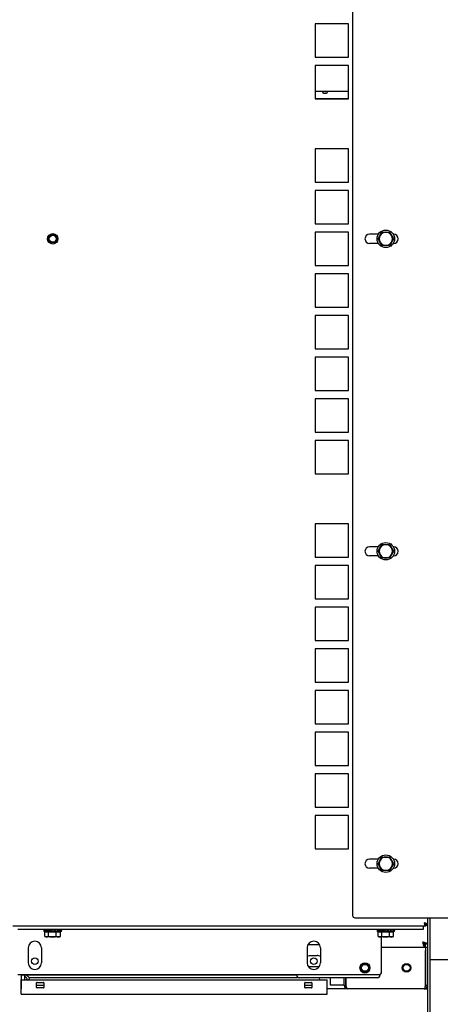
# Model space of a CAD drawing. Extents: x -72 to 51457, y 0 to 26838.
# Tile 13 of 203: x 5345 to 5850, y 7634 to 8816. Entities that reach past the tile are written whole.
import ezdxf
from ezdxf.enums import TextEntityAlignment as Align

# ---------------------------------------------------------------- set-up
doc = ezdxf.new("R2010")
doc.units = 0
doc.header["$LTSCALE"] = 12
for name, pattern in [('LDM', [0]), ('LEA', [0]), ('LFUN', [0]), ('SOLID_THIN', [0])]:
    doc.linetypes.add(name, pattern=pattern)
doc.layers.get('0').update_dxf_attribs({"linetype": 'CONTINUOUS'})
doc.layers.add('4', color=7, linetype='CONTINUOUS')
doc.styles.get("Standard").update_dxf_attribs({"font": 'medtext', "width": 0.75})
doc.styles.add('TDM', font='TXT', dxfattribs={"width": 0.675})
doc.dimstyles.new('MEDDIM1607', dxfattribs={"dimscale": 20, "dimtxt": 6, "dimasz": 3.5, "dimexe": 2.5, "dimexo": 2.5, "dimgap": 1.665, "dimtad": 1, "dimdec": 4, "dimrnd": 1, "dimzin": 12, "dimdsep": 46, "dimtxsty": 'Standard', "dimblk": 'MEDFUNV_7', "dimcen": 30, "dimclrd": 7, "dimclre": 7, "dimclrt": 7, "dimadec": 0, "dimazin": 0, "dimtfac": 0.7, "dimtdec": 4, "dimtmove": 0, "dimatfit": 3, "dimldrblk": 'MEDFUNV_7', "dimfxl": 0, "dimtolj": 1, "dimtzin": 0, "dimarcsym": 0})
doc.dimstyles.new('MEDDIM1614', dxfattribs={"dimscale": 20, "dimtxt": 6, "dimasz": 3.5, "dimexe": 2.5, "dimexo": 2.5, "dimgap": 1.665, "dimtad": 1, "dimdec": 4, "dimrnd": 1, "dimzin": 12, "dimdsep": 46, "dimtxsty": 'Standard', "dimblk": 'MEDFUNV_7', "dimcen": 30, "dimclrd": 7, "dimclre": 7, "dimclrt": 7, "dimadec": 0, "dimazin": 0, "dimtfac": 0.7, "dimtdec": 4, "dimtmove": 0, "dimatfit": 3, "dimldrblk": 'MEDFUNV_7', "dimfxl": 0, "dimtolj": 1, "dimtzin": 0, "dimarcsym": 0})
doc.dimstyles.new('MEDDIM8114', dxfattribs={"dimscale": 20, "dimtxt": 6, "dimasz": 3.5, "dimexe": 2.5, "dimexo": 2.5, "dimgap": 1.665, "dimtad": 1, "dimdec": 4, "dimrnd": 1, "dimzin": 12, "dimdsep": 46, "dimtxsty": 'Standard', "dimblk": 'MEDFUNV_7', "dimcen": 30, "dimclrd": 7, "dimclre": 7, "dimclrt": 7, "dimadec": 0, "dimazin": 0, "dimtfac": 0.7, "dimtdec": 4, "dimtmove": 0, "dimatfit": 3, "dimldrblk": 'MEDFUNV_7', "dimfxl": 0, "dimtolj": 1, "dimtzin": 0, "dimarcsym": 0})

# ---------------------------------------------------------------- blocks, each defined once
blk = doc.blocks.new('MEDFUNV_6')
at = {"color": 0, "linetype": 'LFUN', "lineweight": -2}
for points in [[(1, 0.133), (0, 0), (1, -0.133), (1, 0.133)], [(1, 0.111), (0.167, 0), (1, -0.111)], [(1, 0.089), (0.333, 0), (1, -0.089)], [(1, 0.067), (0.5, 0), (1, -0.067)], [(1, 0.044), (0.667, 0), (1, -0.044)], [(1, 0.022), (0.833, 0), (1, -0.022)]]:
    blk.add_lwpolyline(points, dxfattribs=at)
blk = doc.blocks.new('MEDFUNV_7')
at = {"color": 0, "linetype": 'LFUN', "lineweight": -2}
for points in [[(-1, 0.133), (0, 0), (-1, -0.133), (-1, 0.133)], [(-1, 0.111), (-0.167, 0), (-1, -0.111)], [(-1, 0.089), (-0.333, 0), (-1, -0.089)], [(-1, 0.067), (-0.5, 0), (-1, -0.067)], [(-1, 0.044), (-0.667, 0), (-1, -0.044)], [(-1, 0.022), (-0.833, 0), (-1, -0.022)]]:
    blk.add_lwpolyline(points, dxfattribs=at)
blk = doc.blocks.new('MEDCLUMP_DIM_1608_')
at = {"layer": '4', "color": 7, "linetype": 'LEA', "lineweight": 25}
for p, q in [((5818.1, 9552.7), (3300.8, 9552.7)), ((5818.1, 7552.7), (3300.8, 7552.7))]:
    blk.add_line(p, q, dxfattribs=at)
at = {"layer": '4', "color": 7, "linetype": 'LDM', "lineweight": 25}
blk.add_line((3350.8, 7552.7), (3350.8, 9552.7), dxfattribs=at)
at = {"layer": '4', "color": 7, "linetype": 'LDM', "lineweight": 25, "xscale": 70, "yscale": 70, "zscale": 70, "rotation": 90}
for name, p in [('MEDFUNV_7', (3350.8, 9552.7)), ('MEDFUNV_6', (3350.8, 7552.7))]:
    blk.add_blockref(name, p, dxfattribs=at)
at = {"layer": '4', "color": 7, "lineweight": 25, "style": 'TDM', "width": 0.781579}
blk.add_text('2000', height=120, rotation=90, dxfattribs=at).set_placement((3350.8, 8404.2), align=Align.BOTTOM_LEFT)
blk = doc.blocks.new('*D80')
at = {"lineweight": 0}
blk.add_blockref('MEDCLUMP_DIM_1608_', (0, 0), dxfattribs=at)
blk = doc.blocks.new('MEDCLUMP_DIM_1615_')
at = {"layer": '4', "color": 7, "linetype": 'LEA', "lineweight": 25}
for p, q in [((5327, 9459.2), (3742.5, 9459.2)), ((5327, 7646.2), (3742.5, 7646.2))]:
    blk.add_line(p, q, dxfattribs=at)
at = {"layer": '4', "color": 7, "linetype": 'LDM', "lineweight": 25}
blk.add_line((3792.5, 7646.2), (3792.5, 9459.2), dxfattribs=at)
at = {"layer": '4', "color": 7, "linetype": 'LDM', "lineweight": 25, "xscale": 70, "yscale": 70, "zscale": 70, "rotation": 90}
for name, p in [('MEDFUNV_7', (3792.5, 9459.2)), ('MEDFUNV_6', (3792.5, 7646.2))]:
    blk.add_blockref(name, p, dxfattribs=at)
at = {"layer": '4', "color": 7, "lineweight": 25, "style": 'TDM', "width": 0.825}
blk.add_text('1813', height=120, rotation=90, dxfattribs=at).set_placement((3792.5, 8404.2), align=Align.BOTTOM_LEFT)
blk = doc.blocks.new('*D78')
at = {"lineweight": 0}
blk.add_blockref('MEDCLUMP_DIM_1615_', (0, 0), dxfattribs=at)
blk = doc.blocks.new('MEDCLUMP_DIM_8115_')
at = {"layer": '4', "color": 7, "linetype": 'LEA', "lineweight": 25}
for p, q in [((5820.8, 7552.7), (3542.7, 7552.7)), ((3758.1, 7502.3), (3542.7, 7502.3))]:
    blk.add_line(p, q, dxfattribs=at)
at = {"layer": '4', "color": 7, "linetype": 'LDM', "lineweight": 25}
for points in [[(3592.7, 7837.7), (3592.7, 7552.7), (3592.7, 7502.3), (3592.7, 7362.3)], [(3592.7, 7552.7), (3592.7, 7502.3)]]:
    blk.add_lwpolyline(points, dxfattribs=at)
at = {"layer": '4', "color": 7, "linetype": 'LDM', "lineweight": 25, "xscale": 70, "yscale": 70, "zscale": 70, "rotation": 270}
for name, p in [('MEDFUNV_7', (3592.7, 7552.7)), ('MEDFUNV_6', (3592.7, 7502.3))]:
    blk.add_blockref(name, p, dxfattribs=at)
at = {"layer": '4', "color": 7, "lineweight": 25, "style": 'TDM', "width": 0.75}
blk.add_text('50', height=120, rotation=90, dxfattribs=at).set_placement((3592.7, 7662.7), align=Align.BOTTOM_LEFT)
blk = doc.blocks.new('*D26')
at = {"lineweight": 0}
blk.add_blockref('MEDCLUMP_DIM_8115_', (0, 0), dxfattribs=at)
blk = doc.blocks.new('Vela_Drauf')
at = {"color": 7, "linetype": 'SOLID_THIN', "lineweight": 25}
for p, q in [((5744.8, 9364.7), (5744.8, 7740.7)), ((5739.8, 8810.7), (5699.8, 8810.7)), ((5699.8, 8810.7), (5699.8, 8770.7)), ((5739.8, 8770.7), (5739.8, 8810.7)), ((5699.8, 8770.7), (5739.8, 8770.7)), ((5739.8, 8760.7), (5699.8, 8760.7)), ((5699.8, 8760.7), (5699.8, 8720.7)), ((5739.8, 8720.7), (5739.8, 8760.7)), ((5699.8, 8729.7), (5739.8, 8729.7)), ((5709.2, 8729.7), (5709, 8729.5)), ((5709, 8729.5), (5709, 8728.3)), ((5714.6, 8729.5), (5709, 8729.5)), ((5710.9, 8727.5), (5711.6, 8727.3)), ((5711.1, 8727.3), (5711.1, 8727.4)), ((5711.1, 8727.3), (5711.1, 8727.3)), ((5711.1, 8727.3), (5711.1, 8727.3)), ((5712.2, 8727.5), (5712.8, 8727.5)), ((5712.8, 8727.5), (5712.4, 8727.3)), ((5712.4, 8727.5), (5712.4, 8727.3)), ((5712.4, 8727.3), (5712.4, 8727.4)), ((5712.4, 8727.3), (5712.4, 8727.3)), ((5714.6, 8729.5), (5714.4, 8729.7)), ((5714.6, 8728.3), (5714.6, 8729.5)), ((5699.8, 8721.2), (5739.8, 8721.2)), ((5699.8, 8720.7), (5739.8, 8720.7)), ((5739.8, 8660.7), (5699.8, 8660.7)), ((5699.8, 8660.7), (5699.8, 8620.7)), ((5739.8, 8620.7), (5739.8, 8660.7)), ((5699.8, 8620.7), (5739.8, 8620.7)), ((5739.8, 8610.7), (5699.8, 8610.7)), ((5699.8, 8610.7), (5699.8, 8570.7)), ((5739.8, 8570.7), (5739.8, 8610.7)), ((5699.8, 8570.7), (5739.8, 8570.7)), ((5739.8, 8560.7), (5699.8, 8560.7)), ((5699.8, 8560.7), (5699.8, 8520.7)), ((5739.8, 8520.7), (5739.8, 8560.7)), ((5775.8, 8558.2), (5765.3, 8558.2)), ((5775.5, 8552.7), (5777.8, 8556.7)), ((5777.8, 8556.7), (5780.1, 8560.7)), ((5780.1, 8560.7), (5784.8, 8560.7)), ((5784.8, 8560.7), (5789.4, 8560.7)), ((5789.4, 8560.7), (5791.7, 8556.7)), ((5791.7, 8556.7), (5794, 8552.7)), ((5794.3, 8558.2), (5793.7, 8558.2)), ((5775.8, 8547.2), (5765.3, 8547.2)), ((5777.8, 8548.7), (5775.5, 8552.7)), ((5780.1, 8544.7), (5777.8, 8548.7)), ((5784.8, 8544.7), (5780.1, 8544.7)), ((5789.4, 8544.7), (5784.8, 8544.7)), ((5791.7, 8548.7), (5789.4, 8544.7)), ((5794, 8552.7), (5791.7, 8548.7)), ((5794.3, 8547.2), (5793.7, 8547.2)), ((5699.8, 8520.7), (5739.8, 8520.7)), ((5739.8, 8510.7), (5699.8, 8510.7)), ((5699.8, 8510.7), (5699.8, 8470.7)), ((5739.8, 8470.7), (5739.8, 8510.7)), ((5699.8, 8470.7), (5739.8, 8470.7)), ((5739.8, 8460.7), (5699.8, 8460.7)), ((5699.8, 8460.7), (5699.8, 8420.7)), ((5739.8, 8420.7), (5739.8, 8460.7)), ((5699.8, 8420.7), (5739.8, 8420.7)), ((5739.8, 8410.7), (5699.8, 8410.7)), ((5699.8, 8410.7), (5699.8, 8370.7)), ((5739.8, 8370.7), (5739.8, 8410.7)), ((5699.8, 8370.7), (5739.8, 8370.7)), ((5739.8, 8360.7), (5699.8, 8360.7)), ((5699.8, 8360.7), (5699.8, 8320.7)), ((5739.8, 8320.7), (5739.8, 8360.7)), ((5699.8, 8320.7), (5739.8, 8320.7)), ((5739.8, 8310.7), (5699.8, 8310.7)), ((5699.8, 8310.7), (5699.8, 8270.7)), ((5739.8, 8270.7), (5739.8, 8310.7)), ((5699.8, 8270.7), (5739.8, 8270.7)), ((5739.8, 8210.7), (5699.8, 8210.7)), ((5699.8, 8210.7), (5699.8, 8170.7)), ((5739.8, 8170.7), (5739.8, 8210.7)), ((5775.8, 8183.2), (5765.3, 8183.2)), ((5775.5, 8177.7), (5777.8, 8181.7)), ((5777.8, 8181.7), (5780.1, 8185.7)), ((5780.1, 8185.7), (5784.8, 8185.7)), ((5784.8, 8185.7), (5789.4, 8185.7)), ((5789.4, 8185.7), (5791.7, 8181.7)), ((5791.7, 8181.7), (5794, 8177.7)), ((5794.3, 8183.2), (5793.7, 8183.2)), ((5699.8, 8170.7), (5739.8, 8170.7)), ((5775.8, 8172.2), (5765.3, 8172.2)), ((5777.8, 8173.7), (5775.5, 8177.7)), ((5780.1, 8169.7), (5777.8, 8173.7)), ((5784.8, 8169.7), (5780.1, 8169.7)), ((5789.4, 8169.7), (5784.8, 8169.7)), ((5791.7, 8173.7), (5789.4, 8169.7)), ((5794, 8177.7), (5791.7, 8173.7)), ((5794.3, 8172.2), (5793.7, 8172.2)), ((5739.8, 8160.7), (5699.8, 8160.7)), ((5699.8, 8160.7), (5699.8, 8120.7)), ((5739.8, 8120.7), (5739.8, 8160.7)), ((5699.8, 8120.7), (5739.8, 8120.7)), ((5739.8, 8110.7), (5699.8, 8110.7)), ((5699.8, 8110.7), (5699.8, 8070.7)), ((5739.8, 8070.7), (5739.8, 8110.7)), ((5699.8, 8070.7), (5739.8, 8070.7)), ((5739.8, 8060.7), (5699.8, 8060.7)), ((5699.8, 8060.7), (5699.8, 8020.7)), ((5739.8, 8020.7), (5739.8, 8060.7)), ((5699.8, 8020.7), (5739.8, 8020.7)), ((5739.8, 8010.7), (5699.8, 8010.7)), ((5699.8, 8010.7), (5699.8, 7970.7)), ((5739.8, 7970.7), (5739.8, 8010.7)), ((5699.8, 7970.7), (5739.8, 7970.7)), ((5739.8, 7960.7), (5699.8, 7960.7)), ((5699.8, 7960.7), (5699.8, 7920.7)), ((5739.8, 7920.7), (5739.8, 7960.7)), ((5699.8, 7920.7), (5739.8, 7920.7)), ((5739.8, 7910.7), (5699.8, 7910.7)), ((5699.8, 7910.7), (5699.8, 7870.7)), ((5739.8, 7870.7), (5739.8, 7910.7)), ((5699.8, 7870.7), (5739.8, 7870.7)), ((5739.8, 7860.7), (5699.8, 7860.7)), ((5699.8, 7860.7), (5699.8, 7820.7)), ((5739.8, 7820.7), (5739.8, 7860.7)), ((5699.8, 7820.7), (5739.8, 7820.7)), ((5775.8, 7808.2), (5765.3, 7808.2)), ((5775.5, 7802.7), (5777.8, 7806.7)), ((5777.8, 7798.7), (5775.5, 7802.7)), ((5777.8, 7806.7), (5780.1, 7810.7)), ((5780.1, 7810.7), (5784.8, 7810.7)), ((5784.8, 7810.7), (5789.4, 7810.7)), ((5789.4, 7810.7), (5791.7, 7806.7)), ((5791.7, 7806.7), (5794, 7802.7)), ((5794, 7802.7), (5791.7, 7798.7)), ((5794.3, 7808.2), (5793.7, 7808.2)), ((5775.8, 7797.2), (5765.3, 7797.2)), ((5780.1, 7794.7), (5777.8, 7798.7)), ((5784.8, 7794.7), (5780.1, 7794.7)), ((5789.4, 7794.7), (5784.8, 7794.7)), ((5791.7, 7798.7), (5789.4, 7794.7)), ((5794.3, 7797.2), (5793.7, 7797.2)), ((5747.8, 7737.7), (5911.8, 7737.7)), ((5832.4, 7727.7), (5832.4, 7729.7)), ((5834.8, 7730), (5832.8, 7730)), ((5834.8, 7737.7), (5834.8, 7558.7)), ((5837.8, 7737.7), (5837.8, 7558.7)), ((5832.4, 7727.7), (5337.1, 7727.7)), ((5826.8, 7723.7), (5342.8, 7723.7)), ((5374.3, 7723.7), (5374.3, 7722.3)), ((5374.3, 7722.3), (5374.3, 7722.3)), ((5374.3, 7722.3), (5374.3, 7722.3)), ((5374.3, 7722.2), (5374.3, 7721.2)), ((5386.4, 7721.2), (5374.3, 7721.2)), ((5374.9, 7722.7), (5374.9, 7722.3)), ((5374.9, 7722.4), (5374.9, 7722.5)), ((5374.9, 7722.5), (5374.9, 7722.5)), ((5374.9, 7722.2), (5374.9, 7722.4)), ((5374.9, 7722.4), (5374.9, 7722.4)), ((5374.9, 7722.3), (5375.4, 7722.3)), ((5375.5, 7715.5), (5375.5, 7720.6)), ((5379.9, 7720.6), (5375.5, 7720.6)), ((5376.7, 7722.5), (5377, 7722.6)), ((5376.9, 7722.4), (5376.9, 7722.5)), ((5376.9, 7722.5), (5377, 7722.5)), ((5376.9, 7722.2), (5376.9, 7722.4)), ((5377, 7722.4), (5376.9, 7722.4)), ((5377, 7722.7), (5377, 7722.3)), ((5377, 7722.3), (5377.5, 7722.3)), ((5377.4, 7722.3), (5377.4, 7722.3)), ((5377.4, 7721.2), (5377.4, 7720.6)), ((5377.5, 7722.3), (5380.3, 7722.6)), ((5379.9, 7715.5), (5379.9, 7720.6)), ((5389.1, 7720.6), (5379.9, 7720.6)), ((5380.2, 7722.4), (5380.2, 7722.5)), ((5380.2, 7722.5), (5380.3, 7722.5)), ((5380.2, 7722.2), (5380.2, 7722.4)), ((5380.3, 7722.4), (5380.2, 7722.4)), ((5380.3, 7722.7), (5380.3, 7722.3)), ((5380.3, 7722.3), (5380.6, 7722.3)), ((5380.5, 7722.3), (5380.5, 7722.2)), ((5380.6, 7722.3), (5384.3, 7722.7)), ((5384.2, 7722.4), (5384.2, 7722.5)), ((5384.2, 7722.2), (5388, 7722.5)), ((5384.2, 7722.5), (5384.2, 7722.4)), ((5384.2, 7722.5), (5384.2, 7722.5)), ((5384.2, 7722.2), (5384.2, 7722.4)), ((5384.2, 7722.4), (5384.2, 7722.2)), ((5384.2, 7722.4), (5384.2, 7722.4)), ((5384.3, 7722.4), (5384.2, 7722.4)), ((5384.2, 7722.2), (5384.2, 7722.2)), ((5384.3, 7722.7), (5384.3, 7722.3)), ((5395.3, 7721.2), (5386.4, 7721.2)), ((5388.2, 7722.5), (5388, 7722.5)), ((5388.1, 7722.5), (5388.1, 7722.6)), ((5388.2, 7722.4), (5388.2, 7722.5)), ((5388.2, 7722.2), (5391.3, 7722.5)), ((5388.2, 7722.2), (5388.2, 7722.4)), ((5388.3, 7722.3), (5388.2, 7722.3)), ((5388.3, 7722.7), (5388.3, 7722.3)), ((5389.1, 7715.5), (5389.1, 7720.6)), ((5394, 7720.6), (5389.1, 7720.6)), ((5391.8, 7722.5), (5391.3, 7722.5)), ((5391.4, 7722.5), (5391.4, 7722.6)), ((5391.8, 7722.7), (5391.8, 7722.3)), ((5391.8, 7722.4), (5391.8, 7722.5)), ((5391.8, 7722.3), (5393.6, 7722.5)), ((5391.8, 7722.2), (5391.8, 7722.4)), ((5391.8, 7722.3), (5391.8, 7722.3)), ((5392.1, 7720.6), (5392.1, 7721.2)), ((5394.2, 7722.5), (5393.6, 7722.5)), ((5393.7, 7722.5), (5393.7, 7722.6)), ((5394, 7715.5), (5394, 7720.6)), ((5394.2, 7722.4), (5394.2, 7722.5)), ((5394.2, 7722.2), (5394.2, 7722.4)), ((5394.3, 7722.3), (5394.2, 7722.3)), ((5394.3, 7722.7), (5394.3, 7722.3)), ((5395.2, 7722.5), (5395.1, 7722.5)), ((5395.2, 7722.7), (5395.2, 7722.3)), ((5395.2, 7722.4), (5395.2, 7722.5)), ((5395.2, 7722.2), (5395.2, 7722.4)), ((5395.2, 7722.3), (5395.2, 7722.3)), ((5395.3, 7722.3), (5395.3, 7723.7)), ((5395.3, 7721.2), (5395.3, 7722.2)), ((5774.3, 7723.7), (5774.3, 7722.3)), ((5774.3, 7722.3), (5774.3, 7722.3)), ((5774.3, 7722.3), (5774.3, 7722.3)), ((5774.3, 7722.2), (5774.3, 7721.2)), ((5786.4, 7721.2), (5774.3, 7721.2)), ((5774.9, 7722.7), (5774.9, 7722.3)), ((5774.9, 7722.4), (5774.9, 7722.5)), ((5774.9, 7722.5), (5774.9, 7722.5)), ((5774.9, 7722.2), (5774.9, 7722.4)), ((5774.9, 7722.4), (5774.9, 7722.4)), ((5774.9, 7722.3), (5775.4, 7722.3)), ((5775.5, 7715.5), (5775.5, 7720.6)), ((5779.9, 7720.6), (5775.5, 7720.6)), ((5776.7, 7722.5), (5777, 7722.6)), ((5776.9, 7722.4), (5776.9, 7722.5)), ((5776.9, 7722.5), (5777, 7722.5)), ((5776.9, 7722.2), (5776.9, 7722.4)), ((5777, 7722.4), (5776.9, 7722.4)), ((5777, 7722.7), (5777, 7722.3)), ((5777, 7722.3), (5777.5, 7722.3)), ((5777.4, 7722.3), (5777.4, 7722.3)), ((5777.4, 7721.2), (5777.4, 7720.6)), ((5777.5, 7722.3), (5780.3, 7722.6)), ((5779.9, 7715.5), (5779.9, 7720.6)), ((5789.1, 7720.6), (5779.9, 7720.6)), ((5780.2, 7722.4), (5780.2, 7722.5)), ((5780.2, 7722.5), (5780.3, 7722.5)), ((5780.2, 7722.2), (5780.2, 7722.4)), ((5780.3, 7722.4), (5780.2, 7722.4)), ((5780.3, 7722.7), (5780.3, 7722.3)), ((5780.3, 7722.3), (5780.6, 7722.3)), ((5780.5, 7722.3), (5780.5, 7722.2)), ((5780.6, 7722.3), (5784.3, 7722.7)), ((5784.2, 7722.4), (5784.2, 7722.5)), ((5784.2, 7722.2), (5788, 7722.5)), ((5784.2, 7722.5), (5784.2, 7722.4)), ((5784.2, 7722.5), (5784.2, 7722.5)), ((5784.2, 7722.2), (5784.2, 7722.4)), ((5784.2, 7722.4), (5784.2, 7722.2)), ((5784.2, 7722.4), (5784.2, 7722.4)), ((5784.3, 7722.4), (5784.2, 7722.4)), ((5784.2, 7722.2), (5784.2, 7722.2)), ((5784.3, 7722.7), (5784.3, 7722.3)), ((5795.3, 7721.2), (5786.4, 7721.2)), ((5788.2, 7722.5), (5788, 7722.5)), ((5788.1, 7722.5), (5788.1, 7722.6)), ((5788.2, 7722.4), (5788.2, 7722.5)), ((5788.2, 7722.2), (5791.3, 7722.5)), ((5788.2, 7722.2), (5788.2, 7722.4)), ((5788.3, 7722.3), (5788.2, 7722.3)), ((5788.3, 7722.7), (5788.3, 7722.3)), ((5789.1, 7715.5), (5789.1, 7720.6)), ((5794, 7720.6), (5789.1, 7720.6)), ((5791.8, 7722.5), (5791.3, 7722.5)), ((5791.4, 7722.5), (5791.4, 7722.6)), ((5791.8, 7722.7), (5791.8, 7722.3)), ((5791.8, 7722.4), (5791.8, 7722.5)), ((5791.8, 7722.3), (5793.6, 7722.5)), ((5791.8, 7722.2), (5791.8, 7722.4)), ((5791.8, 7722.3), (5791.8, 7722.3)), ((5792.1, 7720.6), (5792.1, 7721.2)), ((5794.2, 7722.5), (5793.6, 7722.5)), ((5793.7, 7722.5), (5793.7, 7722.6)), ((5794, 7715.5), (5794, 7720.6)), ((5794.2, 7722.4), (5794.2, 7722.5)), ((5794.2, 7722.2), (5794.2, 7722.4)), ((5794.3, 7722.3), (5794.2, 7722.3)), ((5794.3, 7722.7), (5794.3, 7722.3)), ((5795.2, 7722.5), (5795.1, 7722.5)), ((5795.2, 7722.7), (5795.2, 7722.3)), ((5795.2, 7722.4), (5795.2, 7722.5)), ((5795.2, 7722.2), (5795.2, 7722.4)), ((5795.2, 7722.3), (5795.2, 7722.3)), ((5795.3, 7722.3), (5795.3, 7723.7)), ((5795.3, 7721.2), (5795.3, 7722.2)), ((5829.8, 7723.7), (5826.8, 7723.7)), ((5829.8, 7727.7), (5829.8, 7723.7)), ((5375.7, 7715.4), (5376.8, 7714.8)), ((5377.7, 7714.8), (5376.8, 7714.8)), ((5384.5, 7714.8), (5377.7, 7714.8)), ((5391.5, 7714.8), (5384.5, 7714.8)), ((5392.8, 7714.8), (5391.5, 7714.8)), ((5392.8, 7714.8), (5393.8, 7715.4)), ((5394, 7715.5), (5393.8, 7715.4)), ((5691.3, 7705.7), (5705.2, 7705.7)), ((5775.7, 7715.4), (5776.8, 7714.8)), ((5777.7, 7714.8), (5776.8, 7714.8)), ((5784.5, 7714.8), (5777.7, 7714.8)), ((5779.8, 7672.7), (5779.8, 7714.8)), ((5791.5, 7714.8), (5784.5, 7714.8)), ((5792.8, 7714.8), (5791.5, 7714.8)), ((5792.8, 7714.8), (5793.8, 7715.4)), ((5794, 7715.5), (5793.8, 7715.4)), ((5831.4, 7705.7), (5831.4, 7706.8)), ((5831.4, 7702.7), (5831.4, 7705.7)), ((5834.8, 7706), (5831.8, 7706)), ((5832.4, 7704.7), (5832.4, 7706)), ((5355.3, 7701.7), (5355.3, 7683.7)), ((5371.3, 7701.7), (5371.3, 7683.7)), ((5690.3, 7701.7), (5690.3, 7683.7)), ((5706.3, 7701.7), (5706.3, 7683.7)), ((5779.8, 7702.7), (5832.4, 7702.7)), ((5832.4, 7702.7), (5832.4, 7704.7)), ((5832.4, 7702.7), (5832.4, 7698.7)), ((5832.4, 7656.7), (5832.4, 7698.7)), ((5832.8, 7656.7), (5832.8, 7702.7)), ((5832.8, 7702.7), (5834.8, 7702.7)), ((5693.3, 7692.4), (5702.3, 7692.4)), ((5837.8, 7687.7), (5862.8, 7687.7)), ((5342.8, 7669.7), (5776.8, 7669.7)), ((5346.8, 7669.7), (5346.8, 7657.4)), ((5347, 7669.7), (5347, 7669.4)), ((5677.8, 7668.7), (5677.8, 7669.7)), ((5693.3, 7678.9), (5691.7, 7679.1)), ((5702.3, 7678.9), (5693.3, 7678.9)), ((5754.3, 7677.2), (5754.3, 7680.1)), ((5765.3, 7680.1), (5765.3, 7677.2)), ((5777.8, 7669.9), (5777.8, 7668.7)), ((5347, 7669.4), (5677.8, 7669.4)), ((5347, 7646.2), (5347, 7663.2)), ((5347, 7663.2), (5349, 7663.2)), ((5349, 7663.2), (5712.5, 7663.2)), ((5354, 7665.1), (5349.6, 7669.4)), ((5350.8, 7668.3), (5350.8, 7663.2)), ((5351.5, 7663.2), (5351.5, 7667.6)), ((5356.9, 7665.7), (5353.1, 7669.4)), ((5353.7, 7664.2), (5353.5, 7663.2)), ((5353.7, 7664.2), (5354, 7665.1)), ((5356.1, 7663.6), (5356, 7663.2)), ((5356.7, 7665.8), (5356.1, 7663.6)), ((5356.7, 7665.8), (5356.3, 7663.2)), ((5356.5, 7663.2), (5356.9, 7665.7)), ((5704.6, 7665.7), (5356.9, 7665.7)), ((5365.5, 7654.2), (5365.5, 7659.7)), ((5366, 7660.2), (5373.5, 7660.2)), ((5374, 7659.7), (5374, 7654.2)), ((5774.8, 7665.7), (5680.8, 7665.7)), ((5687.5, 7654.2), (5687.5, 7659.7)), ((5688, 7660.2), (5695.5, 7660.2)), ((5696, 7659.7), (5696, 7654.2)), ((5704.6, 7665.7), (5704.6, 7665.7)), ((5704.6, 7665.7), (5705.1, 7663.2)), ((5712.5, 7663.2), (5714.5, 7663.2)), ((5714.5, 7646.2), (5714.5, 7663.2)), ((5717.8, 7665.7), (5717.8, 7657.2)), ((5734.8, 7656.7), (5734.8, 7665.7)), ((5736.8, 7656.7), (5736.8, 7665.7)), ((5737.1, 7656.7), (5737.1, 7665.7)), ((5347, 7657.4), (5346.8, 7657.4)), ((5346.8, 7657.4), (5346.8, 7652.7)), ((5346.8, 7652.7), (5347, 7652.7)), ((5347, 7646.2), (5349, 7646.2)), ((5349, 7646.2), (5712.5, 7646.2)), ((5374, 7656.4), (5365.5, 7656.4)), ((5373.5, 7653.7), (5366, 7653.7)), ((5696, 7656.4), (5687.5, 7656.4)), ((5695.5, 7653.7), (5688, 7653.7)), ((5712.5, 7646.2), (5714.5, 7646.2)), ((5738.8, 7652.7), (5714.5, 7652.7)), ((5717.8, 7657.2), (5734.8, 7657.2)), ((5734.8, 7656.7), (5736.8, 7656.7)), ((5830.8, 7652.7), (5738.8, 7652.7)), ((5830.8, 7652.7), (5834.8, 7652.7)), ((5832.4, 7657.4), (5832.8, 7657.4)), ((5834.8, 7656.7), (5832.8, 7656.7))]:
    blk.add_line(p, q, dxfattribs=at)
for points in [[(5712.4, 8727.3), (5712.5, 8727.3), (5712.5, 8727.3)], [(5384.2, 7722.5), (5382.1, 7722.4), (5380.2, 7722.2)], [(5384.3, 7722.7), (5382.3, 7722.5), (5380.3, 7722.3)], [(5384.2, 7722.2), (5386.2, 7722.4), (5388.2, 7722.5)], [(5384.3, 7722.3), (5386.4, 7722.5), (5388.3, 7722.7)], [(5395.2, 7722.3), (5395.3, 7722.3), (5395.3, 7722.3)], [(5784.2, 7722.5), (5782.1, 7722.4), (5780.2, 7722.2)], [(5784.3, 7722.7), (5782.3, 7722.5), (5780.3, 7722.3)], [(5784.2, 7722.2), (5786.2, 7722.4), (5788.2, 7722.5)], [(5784.3, 7722.3), (5786.4, 7722.5), (5788.3, 7722.7)], [(5795.2, 7722.3), (5795.3, 7722.3), (5795.3, 7722.3)], [(5690.3, 7691.7), (5691.6, 7692.2), (5693.3, 7692.4)], [(5705.1, 7679.6), (5703.9, 7679.1), (5702.3, 7678.9)]]:
    blk.add_lwpolyline(points, dxfattribs=at)
for centre, radius in [((5384.8, 8552.7), 6.25), ((5384.8, 8552.7), 5), ((5384.8, 8552.7), 4.19), ((5784.8, 8552.7), 10.5), ((5784.8, 8177.7), 10.5), ((5784.8, 7802.7), 10.5), ((5363.3, 7685.7), 4), ((5698.3, 7685.7), 4), ((5759.8, 7677.7), 6), ((5759.8, 7677.7), 5.25), ((5759.8, 7677.7), 5), ((5759.8, 7677.7), 4.19), ((5809.8, 7677.7), 5.25), ((5809.8, 7677.7), 5), ((5809.8, 7677.7), 4.19)]:
    blk.add_circle(centre, radius, dxfattribs=at)
for centre, radius, start, end in [((5709.2, 8728.3), 0.27, 180, 237.664), ((5711.8, 8732.3), 5, 237.664, 262.2395), ((5710.7, 8729.2), 1.72, 263.0914, 276.9086), ((5711.6, 8730.8), 3.51, 251.8197, 262.134), ((5711.4, 8729), 1.74, 280.4625, 296.0973), ((5711.5, 8730.8), 3.49, 277.8496, 284.7064), ((5711.8, 8732.3), 5, 277.7606, 302.336), ((5714.3, 8728.3), 0.27, 302.336, 0), ((5765.3, 8552.7), 5.5, 90, 270), ((5784.8, 8552.7), 8, 150, 210), ((5784.8, 8552.7), 8, 90, 150), ((5784.8, 8552.7), 8, 30, 90), ((5784.8, 8552.7), 8, 330, 30), ((5794.3, 8552.7), 5.5, 270, 90), ((5784.8, 8552.7), 8, 210, 270), ((5784.8, 8552.7), 8, 270, 330), ((5765.3, 8177.7), 5.5, 90, 270), ((5784.8, 8177.7), 8, 150, 210), ((5784.8, 8177.7), 8, 90, 150), ((5784.8, 8177.7), 8, 30, 90), ((5784.8, 8177.7), 8, 330, 30), ((5794.3, 8177.7), 5.5, 270, 90), ((5784.8, 8177.7), 8, 210, 270), ((5784.8, 8177.7), 8, 270, 330), ((5765.3, 7802.7), 5.5, 90, 270), ((5784.8, 7802.7), 8, 150, 210), ((5784.8, 7802.7), 8, 90, 150), ((5784.8, 7802.7), 8, 30, 90), ((5784.8, 7802.7), 8, 330, 30), ((5794.3, 7802.7), 5.5, 270, 90), ((5784.8, 7802.7), 8, 210, 270), ((5784.8, 7802.7), 8, 270, 330), ((5747.8, 7740.7), 3, 180, 270), ((5830.8, 7731.7), 2, 302.3885, 327.5907), ((5830.8, 7731.7), 4, 294.3061, 335.6939), ((5395.2, 7722.2), 0.0931, 327.3998, 32.1638), ((5795.2, 7722.2), 0.0931, 327.3998, 32.1638), ((5363.3, 7701.7), 8, 0, 180), ((5698.3, 7701.7), 8, 0, 180), ((5363.3, 7683.7), 8, 180, 0), ((5698.3, 7683.7), 8, 180, 0), ((5702.3, 7685.7), 6.75, 53.6588, 90), ((5759.8, 7677.2), 5.5, 180, 0), ((5776.8, 7672.7), 3, 270, 0), ((5366, 7659.7), 0.5, 90, 180), ((5373.5, 7659.7), 0.5, 0, 90), ((5680.8, 7668.7), 3, 180, 270), ((5688, 7659.7), 0.5, 90, 180), ((5695.5, 7659.7), 0.5, 0, 90), ((5774.8, 7668.7), 3, 270, 0), ((5366, 7654.2), 0.5, 180, 270), ((5373.5, 7654.2), 0.5, 270, 360), ((5688, 7654.2), 0.5, 180, 270), ((5695.5, 7654.2), 0.5, 270, 360)]:
    blk.add_arc(centre, radius, start, end, dxfattribs=at)
for points, knots in [([(5830.8, 7731.7), (5831.2, 7729.9), (5831.4, 7729.2), (5831.7, 7728.6), (5831.9, 7728), (5832.1, 7727.7), (5832.4, 7727.7)], [0, 0, 0, 0, 1, 1, 1, 2, 2, 2, 2]), ([(5834.8, 7730), (5834.6, 7730.4), (5834.4, 7730.5), (5833.8, 7730.8), (5833.2, 7731), (5832.5, 7731.2), (5830.8, 7731.7)], [0, 0, 0, 0, 1, 1, 1, 2, 2, 2, 2]), ([(5832.8, 7730), (5832.7, 7730.4), (5832.6, 7730.5), (5832.3, 7730.8), (5832, 7731), (5831.6, 7731.2), (5830.8, 7731.7)], [0, 0, 0, 0, 1, 1, 1, 2, 2, 2, 2]), ([(5377.7, 7714.8), (5378.1, 7714.8), (5378.4, 7714.8), (5378.7, 7714.9), (5379, 7715), (5379.3, 7715.2), (5379.9, 7715.5)], [0, 0, 0, 0, 1, 1, 1, 2, 2, 2, 2]), ([(5391.5, 7714.8), (5392, 7714.8), (5392.3, 7714.8), (5392.6, 7714.9), (5393, 7715), (5393.3, 7715.2), (5394, 7715.5)], [0, 0, 0, 0, 1, 1, 1, 2, 2, 2, 2]), ([(5777.7, 7714.8), (5778.1, 7714.8), (5778.4, 7714.8), (5778.7, 7714.9), (5779, 7715), (5779.3, 7715.2), (5779.9, 7715.5)], [0, 0, 0, 0, 1, 1, 1, 2, 2, 2, 2]), ([(5791.5, 7714.8), (5792, 7714.8), (5792.3, 7714.8), (5792.6, 7714.9), (5793, 7715), (5793.3, 7715.2), (5794, 7715.5)], [0, 0, 0, 0, 1, 1, 1, 2, 2, 2, 2]), ([(5834.8, 7706), (5834.6, 7706.6), (5834.3, 7706.8), (5833.4, 7707.2), (5833.1, 7707.3), (5832.6, 7707.5), (5831.8, 7707.8), (5830.6, 7708.2), (5829.5, 7708.5), (5828.8, 7708.7)], [0, 0, 0, 0, 1, 1, 1, 2, 3, 4, 5, 5, 5, 5]), ([(5828.8, 7708.7), (5829, 7708), (5829.3, 7706.8), (5829.7, 7705.6), (5830, 7704.7), (5830.2, 7704.2), (5830.3, 7704), (5830.7, 7703.1), (5831, 7702.8), (5831.4, 7702.7)], [0, 0, 0, 0, 1, 2, 3, 4, 4, 4, 5, 5, 5, 5]), ([(5828.8, 7708.7), (5829.5, 7707.4), (5829.8, 7706.8), (5830.2, 7706.4), (5830.6, 7705.9), (5830.9, 7705.8), (5831.4, 7705.7)], [0, 0, 0, 0, 1, 1, 1, 2, 2, 2, 2]), ([(5831.8, 7706), (5831.6, 7706.6), (5831.5, 7706.9), (5831, 7707.2), (5830.6, 7707.6), (5830, 7708), (5828.8, 7708.7)], [0, 0, 0, 0, 1, 1, 1, 2, 2, 2, 2]), ([(5734.8, 7656.7), (5734.9, 7655.2), (5735.2, 7654.6), (5736, 7653.8), (5736.7, 7653.1), (5737.6, 7652.7), (5738.8, 7652.7)], [0, 0, 0, 0, 1, 1, 1, 2, 2, 2, 2]), ([(5736.8, 7656.7), (5736.8, 7656.2), (5736.9, 7656), (5737, 7655.7), (5737.1, 7655.5), (5737.3, 7655.3), (5737.5, 7655.1)], [0, 0, 0, 0, 1, 1, 1, 2, 2, 2, 2]), ([(5738.8, 7652.7), (5738.4, 7652.8), (5738.3, 7653), (5738, 7653.6), (5737.8, 7654.2), (5737.6, 7654.9), (5737.1, 7656.7)], [0, 0, 0, 0, 1, 1, 1, 2, 2, 2, 2]), ([(5832.4, 7656.7), (5831.9, 7654.9), (5831.7, 7654.2), (5831.5, 7653.6), (5831.2, 7653), (5831, 7652.7), (5830.8, 7652.7)], [0, 0, 0, 0, 1, 1, 1, 2, 2, 2, 2]), ([(5830.8, 7652.7), (5832.2, 7652.8), (5832.9, 7653.1), (5833.6, 7653.9), (5834.4, 7654.7), (5834.7, 7655.5), (5834.8, 7656.7)], [0, 0, 0, 0, 1, 1, 1, 2, 2, 2, 2]), ([(5832, 7655.1), (5832.3, 7655.3), (5832.4, 7655.5), (5832.5, 7655.8), (5832.7, 7656.1), (5832.8, 7656.4), (5832.8, 7656.7)], [0, 0, 0, 0, 1, 1, 1, 2, 2, 2, 2])]:
    blk.add_open_spline(points, degree=3, knots=knots, dxfattribs=at)
for points in [[(5830.8, 7731.7), (5831, 7731.3), (5831.3, 7730.6), (5831.7, 7730.1), (5832.1, 7729.8), (5832.3, 7729.7), (5832.4, 7729.7)], [(5374.9, 7722.7), (5374.4, 7722.5), (5374.2, 7722.4), (5374.3, 7722.3)], [(5374.9, 7722.5), (5374.5, 7722.4), (5374.3, 7722.3), (5374.3, 7722.2)], [(5377, 7722.7), (5376, 7722.5), (5375.4, 7722.4), (5374.9, 7722.3)], [(5376.9, 7722.5), (5376, 7722.4), (5375.3, 7722.3), (5374.9, 7722.2)], [(5380.2, 7722.5), (5379, 7722.4), (5377.9, 7722.3), (5376.9, 7722.2)], [(5380.3, 7722.7), (5379, 7722.5), (5378, 7722.4), (5377, 7722.3)], [(5388.2, 7722.2), (5389.6, 7722.3), (5390.7, 7722.4), (5391.8, 7722.5)], [(5388.3, 7722.3), (5389.7, 7722.4), (5390.8, 7722.5), (5391.8, 7722.7)], [(5391.8, 7722.3), (5392.9, 7722.4), (5393.7, 7722.5), (5394.3, 7722.7)], [(5391.8, 7722.2), (5392.8, 7722.3), (5393.6, 7722.4), (5394.2, 7722.5)], [(5394.2, 7722.2), (5394.8, 7722.3), (5395.2, 7722.4), (5395.2, 7722.5)], [(5394.3, 7722.3), (5394.9, 7722.4), (5395.2, 7722.5), (5395.2, 7722.7)], [(5774.9, 7722.7), (5774.4, 7722.5), (5774.2, 7722.4), (5774.3, 7722.3)], [(5774.9, 7722.5), (5774.5, 7722.4), (5774.3, 7722.3), (5774.3, 7722.2)], [(5777, 7722.7), (5776, 7722.5), (5775.4, 7722.4), (5774.9, 7722.3)], [(5776.9, 7722.5), (5776, 7722.4), (5775.3, 7722.3), (5774.9, 7722.2)], [(5780.2, 7722.5), (5779, 7722.4), (5777.9, 7722.3), (5776.9, 7722.2)], [(5780.3, 7722.7), (5779, 7722.5), (5778, 7722.4), (5777, 7722.3)], [(5788.2, 7722.2), (5789.6, 7722.3), (5790.7, 7722.4), (5791.8, 7722.5)], [(5788.3, 7722.3), (5789.7, 7722.4), (5790.8, 7722.5), (5791.8, 7722.7)], [(5791.8, 7722.3), (5792.9, 7722.4), (5793.7, 7722.5), (5794.3, 7722.7)], [(5791.8, 7722.2), (5792.8, 7722.3), (5793.6, 7722.4), (5794.2, 7722.5)], [(5794.2, 7722.2), (5794.8, 7722.3), (5795.2, 7722.4), (5795.2, 7722.5)], [(5794.3, 7722.3), (5794.9, 7722.4), (5795.2, 7722.5), (5795.2, 7722.7)], [(5375.5, 7715.5), (5375.8, 7715.3), (5376.2, 7715.1), (5376.6, 7715), (5377, 7714.9), (5377.4, 7714.8), (5377.7, 7714.8)], [(5379.9, 7715.5), (5380.3, 7715.4), (5381, 7715.2), (5381.9, 7715), (5382.9, 7714.9), (5383.8, 7714.8), (5384.5, 7714.8)], [(5384.5, 7714.8), (5385, 7714.8), (5385.7, 7714.8), (5386.6, 7714.9), (5387.5, 7715.1), (5388.5, 7715.3), (5389.1, 7715.5)], [(5389.1, 7715.5), (5389.4, 7715.3), (5389.9, 7715.1), (5390.3, 7715), (5390.8, 7714.9), (5391.2, 7714.8), (5391.5, 7714.8)], [(5775.5, 7715.5), (5775.8, 7715.3), (5776.2, 7715.1), (5776.6, 7715), (5777, 7714.9), (5777.4, 7714.8), (5777.7, 7714.8)], [(5779.9, 7715.5), (5780.3, 7715.4), (5781, 7715.2), (5781.9, 7715), (5782.9, 7714.9), (5783.8, 7714.8), (5784.5, 7714.8)], [(5784.5, 7714.8), (5785, 7714.8), (5785.7, 7714.8), (5786.6, 7714.9), (5787.5, 7715.1), (5788.5, 7715.3), (5789.1, 7715.5)], [(5789.1, 7715.5), (5789.4, 7715.3), (5789.9, 7715.1), (5790.3, 7715), (5790.8, 7714.9), (5791.2, 7714.8), (5791.5, 7714.8)]]:
    blk.add_open_spline(points, degree=3, dxfattribs=at)

msp = doc.modelspace()

# ---------------------------------------------------------------- block references
at = {"lineweight": 0}
msp.add_blockref('Vela_Drauf', (0, 0), dxfattribs=at)

# ---------------------------------------------------------------- dimensions: what is measured, and where the dimension line sits
at = {"layer": '4', "color": 7, "linetype": 'LDM', "lineweight": 25}
for base, p1, p2, dimstyle, picture, middle in [((3350.8, 7552.7), (5838.1, 9552.7), (5838.1, 7552.7), 'MEDDIM1607', '*D80', (3250.8, 8552.7)), ((3792.5, 7646.2), (5347, 9459.2), (5347, 7646.2), 'MEDDIM1614', '*D78', (3692.5, 8552.7)), ((3592.7, 7552.7), (3778.1, 7502.3), (5840.8, 7552.7), 'MEDDIM8114', '*D26', (3492.7, 7730.2))]:
    dim = msp.add_linear_dim(base=base, p1=p1, p2=p2, angle=90, dimstyle=dimstyle, override={"dimscale": 20, "dimdec": 0, "dimblk": 'MEDFUNV_7', "dimclrd": 7, "dimclre": 7, "dimclrt": 7, "dimtzin": 8}, dxfattribs=at)
    dim.commit()
    dim.dimension.update_dxf_attribs({"geometry": picture, "text_midpoint": middle})

doc.saveas('drawing.dxf')
